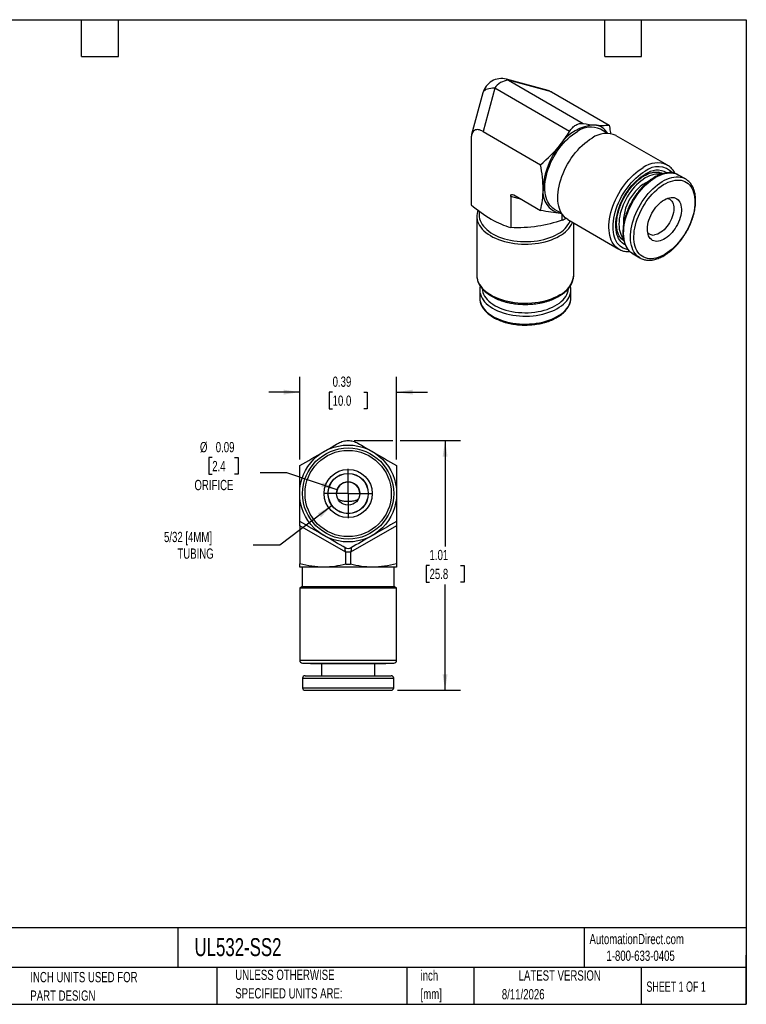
# Model space of a CAD drawing. Header units: inches. Extents: x 0.12 to 5.38, y 0.12 to 4.12.
# Tile 2 of 2: x 2.42 to 5.38, y 0.12 to 4.12. Entities that reach past the tile are written whole.
import ezdxf

# ---------------------------------------------------------------- set-up
doc = ezdxf.new("R2010")
doc.units = ezdxf.units.IN
doc.header["$LTSCALE"] = 0.5
doc.header["$MEASUREMENT"] = 0
doc.linetypes.add('SLD-Center', pattern=[0.75, 0.6, -0.05, 0.05, -0.05])
doc.linetypes.add('SLD-Solid', pattern=[0])
doc.layers.add('CENTER', color=40, linetype='SLD-Center')
doc.layers.add('DIMENSIONS', color=140, linetype='SLD-Solid', lineweight=25)
doc.layers.add('TEXT', color=140, linetype='SLD-Solid', lineweight=25)
doc.styles.add('SLDTEXTSTYLE0', font='TXT', dxfattribs={"width": 0.7})
doc.styles.add('SLDTEXTSTYLE1', font='TXT', dxfattribs={"width": 0.65})
doc.dimstyles.new('SLDDIMSTYLE0', dxfattribs={"dimtxt": 0.04248, "dimasz": 0.065, "dimexe": 0, "dimexo": 0.0625, "dimgap": 0.01062, "dimtad": 0, "dimtih": 1, "dimtoh": 1, "dimrnd": 1e-09, "dimdsep": 46, "dimtxsty": 'SLDTEXTSTYLE0', "dimsah": 1, "dimcen": 0.09, "dimadec": 0, "dimazin": 2, "dimtfac": 1, "dimtmove": 0, "dimatfit": 0, "dimfxl": 0, "dimfrac": 2, "dimtolj": 1, "dimtzin": 12, "dimarcsym": 0})
doc.dimstyles.new('SLDDIMSTYLE1', dxfattribs={"dimtxt": 0.04248, "dimasz": 0.065, "dimexe": 0, "dimexo": 0.0625, "dimgap": 0.01062, "dimtad": 0, "dimtih": 1, "dimtoh": 1, "dimrnd": 1e-09, "dimzin": 12, "dimdsep": 46, "dimtxsty": 'SLDTEXTSTYLE0', "dimsah": 1, "dimcen": 0.09, "dimadec": 0, "dimazin": 3, "dimtfac": 1, "dimtofl": 0, "dimtmove": 0, "dimatfit": 3, "dimfxl": 0, "dimfrac": 2, "dimtolj": 1, "dimtzin": 12, "dimarcsym": 0})
doc.dimstyles.new('SLDDIMSTYLE2', dxfattribs={"dimtxt": 0.04248, "dimasz": 0.065, "dimexe": 0, "dimexo": 0.0625, "dimgap": 0.01062, "dimtad": 0, "dimtih": 1, "dimtoh": 1, "dimrnd": 1e-09, "dimdsep": 46, "dimtxsty": 'SLDTEXTSTYLE0', "dimsah": 1, "dimcen": 0, "dimadec": 0, "dimazin": 2, "dimtfac": 1, "dimtofl": 0, "dimtmove": 0, "dimatfit": 3, "dimfxl": 0, "dimfrac": 2, "dimtolj": 1, "dimtzin": 12, "dimarcsym": 0})
doc.dimstyles.new('SLDDIMSTYLE3', dxfattribs={"dimtxt": 0.04248, "dimasz": 0.065, "dimexe": 0, "dimexo": 0.0625, "dimgap": 0.01062, "dimtad": 0, "dimtih": 1, "dimtoh": 1, "dimrnd": 1e-09, "dimzin": 12, "dimdsep": 46, "dimtxsty": 'SLDTEXTSTYLE0', "dimsah": 1, "dimcen": 0, "dimadec": 0, "dimazin": 3, "dimtfac": 1, "dimtofl": 0, "dimtmove": 0, "dimatfit": 3, "dimfxl": 0, "dimfrac": 2, "dimtolj": 1, "dimtzin": 12, "dimarcsym": 0})

# ---------------------------------------------------------------- blocks, each defined once
blk = doc.blocks.new('SW_NOTE_0')
at = {"layer": 'TEXT', "color": 0, "char_height": 0.04167, "attachment_point": 1, "style": 'SLDTEXTSTYLE0'}
for s, insert in [('inch', (0, 0.0537)), ('[mm]', (0, -0.0215))]:
    blk.add_mtext(s, dxfattribs=dict(at, insert=insert))
blk = doc.blocks.new('SW_NOTE_0_1')
at = {"layer": 'TEXT', "color": 0, "char_height": 0.041667, "attachment_point": 1, "style": 'SLDTEXTSTYLE0'}
for s, insert in [('UNLESS OTHERWISE', (0, 0.0537)), ('SPECIFIED UNITS ARE:', (0, -0.0215))]:
    blk.add_mtext(s, dxfattribs=dict(at, insert=insert))
blk = doc.blocks.new('SW_NOTE_0_5')
at = {"layer": 'TEXT', "color": 0, "char_height": 0.041667, "attachment_point": 1, "style": 'SLDTEXTSTYLE0'}
for s, insert in [('INCH UNITS USED FOR', (0, 0.0537)), ('PART DESIGN', (0, -0.0215))]:
    blk.add_mtext(s, dxfattribs=dict(at, insert=insert))
blk = doc.blocks.new('_D_6')
at = {"layer": 'DIMENSIONS'}
for p, q in [((3.2058, 2.3462), (3.1916, 2.3462)), ((3.1916, 2.3462), (3.1916, 2.2787)), ((3.2967, 2.3462), (3.311, 2.3462)), ((3.311, 2.3462), (3.311, 2.2787)), ((3.5095, 2.2845), (3.4001, 2.2845)), ((3.7132, 2.2153), (3.5095, 2.2845)), ((3.1916, 2.2787), (3.2058, 2.2787)), ((3.311, 2.2787), (3.2967, 2.2787))]:
    blk.add_line(p, q, dxfattribs=at)
blk.add_solid([(3.7132, 2.2153), (3.6549, 2.2457), (3.6484, 2.2267)], dxfattribs=at)
at = {"layer": 'DIMENSIONS', "char_height": 0.04167, "attachment_point": 1, "style": 'SLDTEXTSTYLE0'}
for s, insert in [('%%c', (3.1561, 2.4094)), ('0.09', (3.2202, 2.4094)), ('2.4', (3.2058, 2.3324)), ('ORIFICE', (3.1337, 2.2554))]:
    blk.add_mtext(s, dxfattribs=dict(at, insert=insert))
blk = doc.blocks.new('_D_7')
at = {"layer": 'DIMENSIONS'}
for p, q in [((3.6931, 2.1511), (3.4808, 1.9907)), ((3.4808, 1.9907), (3.3715, 1.9907))]:
    blk.add_line(p, q, dxfattribs=at)
blk.add_solid([(3.6931, 2.1511), (3.6352, 2.1198), (3.6472, 2.1039)], dxfattribs=at)
at = {"layer": 'DIMENSIONS', "char_height": 0.04167, "attachment_point": 1, "style": 'SLDTEXTSTYLE0'}
for s, insert in [('5/32 [4MM]', (3.01, 2.0444)), ('TUBING', (3.0645, 1.9769))]:
    blk.add_mtext(s, dxfattribs=dict(at, insert=insert))
blk = doc.blocks.new('_D_8')
at = {"layer": 'DIMENSIONS'}
for p, q in [((3.5611, 2.3387), (3.5611, 2.6745)), ((3.9548, 2.3387), (3.9548, 2.6745)), ((3.5611, 2.612), (3.4361, 2.612)), ((3.6948, 2.612), (3.6805, 2.612)), ((3.6805, 2.612), (3.6805, 2.5445)), ((3.821, 2.612), (3.8353, 2.612)), ((3.8353, 2.612), (3.8353, 2.5445)), ((3.9548, 2.612), (4.0798, 2.612)), ((3.6805, 2.5445), (3.6948, 2.5445)), ((3.8353, 2.5445), (3.821, 2.5445))]:
    blk.add_line(p, q, dxfattribs=at)
for points in [[(3.5611, 2.612), (3.4961, 2.622), (3.4961, 2.602)], [(3.9548, 2.612), (4.0198, 2.602), (4.0198, 2.622)]]:
    blk.add_solid(points, dxfattribs=at)
at = {"layer": 'DIMENSIONS', "char_height": 0.04167, "attachment_point": 1, "style": 'SLDTEXTSTYLE0'}
for s, insert in [('0.39', (3.6948, 2.6753)), ('10.0', (3.6948, 2.5982))]:
    blk.add_mtext(s, dxfattribs=dict(at, insert=insert))
blk = doc.blocks.new('_D_9')
at = {"layer": 'DIMENSIONS'}
for p, q in [((3.7829, 2.4152), (3.9398, 2.4152)), ((3.9698, 2.4152), (4.2141, 2.4152)), ((4.1516, 2.4152), (4.1516, 1.985)), ((4.0885, 1.908), (4.0742, 1.908)), ((4.0742, 1.908), (4.0742, 1.8405)), ((4.2147, 1.908), (4.229, 1.908)), ((4.229, 1.908), (4.229, 1.8405)), ((4.0742, 1.8405), (4.0885, 1.8405)), ((4.229, 1.8405), (4.2147, 1.8405)), ((4.1516, 1.4009), (4.1516, 1.831)), ((3.9581, 1.4009), (4.2141, 1.4009))]:
    blk.add_line(p, q, dxfattribs=at)
for points in [[(4.1516, 2.4152), (4.1416, 2.3502), (4.1616, 2.3502)], [(4.1516, 1.4009), (4.1616, 1.4659), (4.1416, 1.4659)]]:
    blk.add_solid(points, dxfattribs=at)
at = {"layer": 'DIMENSIONS', "char_height": 0.04167, "attachment_point": 1, "style": 'SLDTEXTSTYLE0'}
for s, insert in [('1.01', (4.0885, 1.9712)), ('25.8', (4.0885, 1.8942))]:
    blk.add_mtext(s, dxfattribs=dict(at, insert=insert))
blk = doc.blocks.new('SW_CENTERMARKSYMBOL_0')
at = {"layer": 'CENTER', "color": 0}
for q in [(0, 0.1), (-0.1, 0), (0, -0.1), (0.1, 0)]:
    blk.add_line((0, 0), q, dxfattribs=at)

msp = doc.modelspace()

# ---------------------------------------------------------------- linework, layer by layer
for p, q in [((4.57, 3.8378), (4.4012, 3.883)), ((4.353, 3.8466), (4.3059, 3.6709)), ((4.6572, 3.671), (4.353, 3.8466)), ((4.4086, 3.8787), (4.7129, 3.7031)), ((4.5843, 3.8317), (4.4086, 3.8787)), ((4.3048, 3.8274), (4.2595, 3.6585)), ((4.5843, 3.8317), (4.818, 3.6968)), ((4.2577, 3.6431), (4.2577, 3.3733)), ((4.3059, 3.6709), (4.5396, 3.536)), ((4.8113, 3.663), (4.7823, 3.6798)), ((5.0545, 3.534), (4.8469, 3.6538)), ((5.0538, 3.5344), (5.0545, 3.534)), ((5.0303, 3.4979), (5.0168, 3.5058)), ((5.0183, 3.5058), (5.0197, 3.5041)), ((5.1279, 3.478), (5.1001, 3.494)), ((4.4184, 3.4065), (4.4184, 3.2805)), ((4.4634, 3.3944), (4.4184, 3.4065)), ((4.4305, 3.4134), (4.5396, 3.3504)), ((4.2804, 3.3267), (4.2804, 3.087)), ((4.2902, 3.3473), (4.2902, 3.3313)), ((4.5953, 3.3558), (4.6243, 3.3391)), ((4.6192, 3.3384), (4.6249, 3.3381)), ((4.6255, 3.338), (4.6192, 3.3384)), ((4.627, 3.3107), (4.627, 3.3348)), ((4.6409, 3.3193), (4.6409, 3.3187)), ((4.6501, 3.3129), (4.8577, 3.193)), ((4.6741, 3.087), (4.6741, 3.299)), ((4.8634, 3.2398), (4.8769, 3.2319)), ((4.8582, 3.1927), (4.8577, 3.193)), ((4.9151, 3.1735), (4.9145, 3.1739)), ((4.9151, 3.1735), (4.9429, 3.1575)), ((4.9429, 3.1575), (4.9424, 3.1578)), ((4.2922, 3.0275), (4.2922, 2.9954)), ((4.2922, 3.0275), (4.2922, 3.0272)), ((4.6623, 2.9954), (4.6623, 3.0275)), ((4.6623, 3.0272), (4.6623, 3.0275)), ((4.2922, 2.9954), (4.2922, 2.995)), ((4.6623, 2.995), (4.6623, 2.9954)), ((3.7107, 2.2001), (3.7109, 2.2001)), ((3.8049, 2.2001), (3.8052, 2.2001)), ((3.7481, 1.9614), (3.5611, 2.0694)), ((3.5611, 2.0694), (3.5611, 1.9151)), ((3.9548, 2.0694), (3.7678, 1.9614)), ((3.9548, 2.0694), (3.9548, 1.9151)), ((3.7678, 1.9614), (3.7481, 1.9614)), ((3.7481, 1.9125), (3.7481, 1.9614)), ((3.7678, 1.9614), (3.7678, 1.9125)), ((3.6595, 1.9009), (3.5611, 1.9009)), ((3.5709, 1.9009), (3.5709, 1.8221)), ((3.8564, 1.9009), (3.6595, 1.9009)), ((3.9548, 1.9009), (3.8564, 1.9009)), ((3.9449, 1.8221), (3.9449, 1.9009)), ((3.5709, 1.8221), (3.5611, 1.8164)), ((3.5611, 1.8164), (3.5611, 1.5229)), ((3.5611, 1.8164), (3.7579, 1.8164)), ((3.5709, 1.8221), (3.7579, 1.8221)), ((3.7579, 1.8221), (3.9449, 1.8221)), ((3.7579, 1.8164), (3.9548, 1.8164)), ((3.9548, 1.8164), (3.9449, 1.8221)), ((3.9548, 1.5229), (3.9548, 1.8164)), ((3.5611, 1.5229), (3.7579, 1.5229)), ((3.7579, 1.5229), (3.9548, 1.5229)), ((3.5729, 1.5111), (3.7579, 1.5111)), ((3.6044, 1.5111), (3.6044, 1.5084)), ((3.9115, 1.5084), (3.6044, 1.5084)), ((3.6491, 1.5084), (3.6491, 1.4599)), ((3.7579, 1.5111), (3.943, 1.5111)), ((3.8668, 1.4599), (3.8668, 1.5084)), ((3.9115, 1.5084), (3.9115, 1.5111)), ((3.5729, 1.4501), (3.5729, 1.4107)), ((3.5729, 1.4501), (3.943, 1.4501)), ((3.5827, 1.4599), (3.9331, 1.4599)), ((3.943, 1.4107), (3.943, 1.4501)), ((3.5729, 1.4107), (3.943, 1.4107)), ((3.5827, 1.4009), (3.9331, 1.4009))]:
    msp.add_line(p, q)
at = {"flags": 128}
for points in [[(4.4012, 3.883), (4.4051, 3.8814), (4.4086, 3.8787)], [(4.353, 3.8466), (4.3446, 3.8465), (4.3368, 3.8459), (4.3296, 3.8447), (4.3232, 3.843), (4.3176, 3.8408), (4.3129, 3.838), (4.3091, 3.8349), (4.3064, 3.8313), (4.3048, 3.8274), (4.3048, 3.8274)], [(4.5953, 3.3558), (4.5895, 3.3597), (4.5833, 3.3649), (4.5777, 3.3709), (4.5727, 3.3777), (4.5684, 3.3853), (4.5647, 3.3936), (4.5616, 3.4026), (4.5593, 3.4122), (4.5577, 3.4224), (4.5568, 3.4331), (4.5566, 3.4443), (4.5572, 3.4559), (4.5584, 3.4678), (4.5604, 3.48), (4.5631, 3.4924), (4.5664, 3.5049), (4.5705, 3.5175), (4.5751, 3.5301), (4.5804, 3.5427), (4.5863, 3.5551), (4.5928, 3.5673), (4.5997, 3.5792), (4.6072, 3.5908), (4.6151, 3.602), (4.6234, 3.6128), (4.6321, 3.623), (4.6411, 3.6326), (4.6503, 3.6416), (4.6597, 3.65), (4.6693, 3.6576), (4.6791, 3.6644), (4.6888, 3.6705)], [(4.6501, 3.3129), (4.6458, 3.3156), (4.6392, 3.3207), (4.6333, 3.3266), (4.628, 3.3334), (4.6233, 3.3409), (4.6192, 3.3492), (4.6158, 3.3582), (4.6131, 3.3678), (4.6112, 3.378), (4.6099, 3.3888), (4.6093, 3.4001), (4.6095, 3.4118), (4.6104, 3.4239), (4.6121, 3.4363), (4.6144, 3.4489), (4.6174, 3.4617), (4.6212, 3.4747), (4.6255, 3.4876), (4.6306, 3.5006), (4.6362, 3.5135), (4.6424, 3.5262), (4.6492, 3.5386), (4.6565, 3.5508), (4.6643, 3.5627), (4.6725, 3.5741), (4.6811, 3.5851), (4.6901, 3.5955), (4.6993, 3.6053), (4.7089, 3.6145), (4.7186, 3.623), (4.7285, 3.6308), (4.7385, 3.6379), (4.7485, 3.6441)], [(4.8577, 3.193), (4.8533, 3.1958), (4.8468, 3.2009), (4.8409, 3.2068), (4.8355, 3.2136), (4.8308, 3.2211), (4.8268, 3.2294), (4.8234, 3.2384), (4.8207, 3.248), (4.8187, 3.2582), (4.8174, 3.269), (4.8169, 3.2803), (4.8171, 3.292), (4.818, 3.3041), (4.8196, 3.3165), (4.822, 3.3291), (4.825, 3.3419), (4.8287, 3.3548), (4.8331, 3.3678), (4.8381, 3.3808), (4.8438, 3.3936), (4.85, 3.4063), (4.8568, 3.4188), (4.8641, 3.431), (4.8718, 3.4429), (4.8801, 3.4543), (4.8887, 3.4652), (4.8976, 3.4757), (4.9069, 3.4855), (4.9164, 3.4947), (4.9262, 3.5032), (4.936, 3.511), (4.946, 3.518), (4.9561, 3.5243)], [(4.8954, 3.1905), (4.8907, 3.1913), (4.8828, 3.1935), (4.8754, 3.1966), (4.8685, 3.2006), (4.8621, 3.2054), (4.8563, 3.2112), (4.8511, 3.2177), (4.8465, 3.2251), (4.8426, 3.2332), (4.8394, 3.242), (4.8369, 3.2514), (4.835, 3.2615), (4.834, 3.2721), (4.8336, 3.2832), (4.834, 3.2947), (4.835, 3.3065), (4.8369, 3.3187), (4.8394, 3.3311), (4.8426, 3.3436), (4.8465, 3.3562), (4.8511, 3.3688), (4.8563, 3.3814), (4.8621, 3.3939), (4.8685, 3.4061), (4.8754, 3.4181), (4.8828, 3.4297), (4.8907, 3.441), (4.899, 3.4518), (4.9077, 3.4621), (4.9166, 3.4718), (4.9259, 3.4808), (4.9353, 3.4892), (4.9449, 3.4968), (4.9546, 3.5037), (4.9644, 3.5098)], [(4.8835, 3.2101), (4.8774, 3.2136), (4.8713, 3.2181), (4.8657, 3.2235), (4.8608, 3.2297), (4.8564, 3.2367), (4.8528, 3.2444), (4.8497, 3.2529), (4.8474, 3.2619), (4.8458, 3.2715), (4.8449, 3.2817), (4.8447, 3.2923), (4.8453, 3.3033), (4.8465, 3.3146), (4.8485, 3.3263), (4.8512, 3.3381), (4.8545, 3.35), (4.8585, 3.362), (4.8632, 3.3739), (4.8684, 3.3858), (4.8742, 3.3975), (4.8806, 3.409), (4.8875, 3.4202), (4.8948, 3.431), (4.9026, 3.4413), (4.9107, 3.4512), (4.9192, 3.4605), (4.9279, 3.4692), (4.9368, 3.4773), (4.9459, 3.4846), (4.9552, 3.4912), (4.9644, 3.4969)], [(5.0267, 3.4967), (5.0238, 3.4972), (5.016, 3.4978), (5.0079, 3.4975), (4.9996, 3.4962), (4.991, 3.494), (4.9822, 3.4908), (4.9734, 3.4868), (4.9645, 3.4819), (4.9556, 3.4762), (4.9467, 3.4696), (4.938, 3.4624), (4.9295, 3.4544), (4.9213, 3.4457), (4.9133, 3.4365), (4.9057, 3.4267), (4.8985, 3.4165), (4.8918, 3.4058), (4.8856, 3.3949), (4.8799, 3.3837), (4.8748, 3.3723), (4.8703, 3.3608), (4.8665, 3.3493), (4.8633, 3.3378), (4.8608, 3.3265), (4.8591, 3.3154), (4.858, 3.3046), (4.8577, 3.2941), (4.8581, 3.2841), (4.8593, 3.2745), (4.8612, 3.2656), (4.8638, 3.2572), (4.867, 3.2495), (4.871, 3.2426), (4.8756, 3.2364), (4.8759, 3.236)], [(4.9145, 3.1739), (4.9131, 3.1747), (4.9066, 3.1794), (4.9007, 3.1849), (4.8954, 3.1913), (4.8906, 3.1985), (4.8866, 3.2064), (4.8832, 3.2151), (4.8805, 3.2244), (4.8785, 3.2343), (4.8773, 3.2448), (4.8768, 3.2558), (4.877, 3.2672), (4.8779, 3.279), (4.8796, 3.2911), (4.8819, 3.3034), (4.885, 3.3159), (4.8888, 3.3285), (4.8932, 3.3412), (4.8983, 3.3538), (4.904, 3.3662), (4.9102, 3.3785), (4.917, 3.3906), (4.9243, 3.4023), (4.9321, 3.4137), (4.9403, 3.4246), (4.9489, 3.4349), (4.9578, 3.4448), (4.967, 3.454), (4.9764, 3.4625), (4.986, 3.4703), (4.9957, 3.4774), (5.0054, 3.4836), (5.0152, 3.489), (5.025, 3.4936), (5.0346, 3.4972), (5.0441, 3.5), (5.0534, 3.5018), (5.0624, 3.5026), (5.0711, 3.5026), (5.0795, 3.5015), (5.0875, 3.4996), (5.095, 3.4967), (5.1001, 3.494)], [(4.9424, 3.1578), (4.941, 3.1586), (4.9345, 3.1633), (4.9285, 3.1689), (4.9232, 3.1753), (4.9185, 3.1824), (4.9144, 3.1904), (4.911, 3.199), (4.9083, 3.2083), (4.9064, 3.2183), (4.9051, 3.2287), (4.9046, 3.2397), (4.9048, 3.2511), (4.9057, 3.2629), (4.9074, 3.275), (4.9098, 3.2874), (4.9129, 3.2999), (4.9166, 3.3125), (4.921, 3.3251), (4.9261, 3.3377), (4.9318, 3.3502), (4.9381, 3.3625), (4.9449, 3.3745), (4.9522, 3.3862), (4.9599, 3.3976), (4.9681, 3.4085), (4.9767, 3.4189), (4.9856, 3.4287), (4.9948, 3.4379), (5.0042, 3.4464), (5.0138, 3.4543), (5.0235, 3.4613), (5.0333, 3.4676), (5.0431, 3.473), (5.0528, 3.4775), (5.0624, 3.4812), (5.0719, 3.4839), (5.0812, 3.4857), (5.0902, 3.4866), (5.099, 3.4865), (5.1073, 3.4855), (5.1153, 3.4835), (5.1228, 3.4806), (5.1278, 3.4781)], [(4.999, 3.1547), (4.9903, 3.1538), (4.9818, 3.1539), (4.9737, 3.155), (4.966, 3.157), (4.9588, 3.1599), (4.952, 3.1637), (4.9458, 3.1684), (4.9401, 3.1739), (4.9351, 3.1802), (4.9307, 3.1874), (4.9269, 3.1953), (4.9238, 3.2038), (4.9214, 3.2131), (4.9197, 3.2229), (4.9187, 3.2332), (4.9185, 3.244), (4.919, 3.2553), (4.9202, 3.2668), (4.9221, 3.2787), (4.9248, 3.2907), (4.9281, 3.3029), (4.9321, 3.3151), (4.9367, 3.3274), (4.942, 3.3395), (4.9478, 3.3515), (4.9542, 3.3633), (4.9611, 3.3748), (4.9685, 3.386), (4.9764, 3.3967), (4.9846, 3.4069), (4.9932, 3.4166), (5.002, 3.4256), (5.0111, 3.4341), (5.0204, 3.4418), (5.0297, 3.4487), (5.0392, 3.4549), (5.0487, 3.4602), (5.0582, 3.4647), (5.0675, 3.4683), (5.0767, 3.471), (5.0857, 3.4727), (5.0945, 3.4736), (5.1029, 3.4735), (5.111, 3.4724), (5.1187, 3.4704), (5.126, 3.4675), (5.1327, 3.4637), (5.139, 3.4591), (5.1446, 3.4535), (5.1497, 3.4472), (5.1541, 3.44), (5.1579, 3.4321), (5.161, 3.4236), (5.1634, 3.4143), (5.165, 3.4045), (5.166, 3.3942), (5.1662, 3.3834), (5.1658, 3.3722), (5.1646, 3.3606), (5.1626, 3.3487), (5.16, 3.3367), (5.1567, 3.3245), (5.1527, 3.3123), (5.148, 3.3), (5.1428, 3.2879), (5.1369, 3.2759), (5.1305, 3.2641), (5.1236, 3.2526), (5.1162, 3.2415), (5.1084, 3.2307), (5.1002, 3.2205), (5.0916, 3.2108), (5.0828, 3.2018), (5.0737, 3.1934), (5.0644, 3.1856), (5.055, 3.1787), (5.0455, 3.1725), (5.036, 3.1672), (5.0266, 3.1627), (5.0172, 3.1591), (5.008, 3.1564), (4.999, 3.1547)], [(5.0182, 3.2249), (5.0116, 3.2244), (5.0054, 3.2249), (4.9996, 3.2263), (4.9943, 3.2286), (4.9894, 3.2318), (4.9851, 3.2359), (4.9814, 3.2408), (4.9784, 3.2465), (4.976, 3.2529), (4.9744, 3.2599), (4.9734, 3.2675), (4.9732, 3.2756), (4.9738, 3.2841), (4.975, 3.2929), (4.977, 3.302), (4.9797, 3.3111), (4.983, 3.3203), (4.9869, 3.3294), (4.9915, 3.3384), (4.9966, 3.3471), (5.0021, 3.3554), (5.0081, 3.3633), (5.0145, 3.3707), (5.0212, 3.3775), (5.028, 3.3835), (5.0351, 3.3889), (5.0422, 3.3934), (5.0493, 3.3972), (5.0563, 3.4), (5.0632, 3.4019), (5.0699, 3.4029), (5.0763, 3.4029), (5.0823, 3.402), (5.0879, 3.4001), (5.093, 3.3973), (5.0976, 3.3937), (5.1016, 3.3892), (5.1049, 3.3839), (5.1076, 3.3778), (5.1096, 3.3711), (5.1109, 3.3638), (5.1115, 3.3559), (5.1113, 3.3476), (5.1104, 3.3389), (5.1088, 3.33), (5.1065, 3.3209), (5.1035, 3.3117), (5.0999, 3.3025), (5.0956, 3.2935), (5.0908, 3.2846), (5.0855, 3.2761), (5.0797, 3.268), (5.0735, 3.2603), (5.067, 3.2532), (5.0602, 3.2468), (5.0532, 3.2411), (5.0461, 3.2361), (5.039, 3.232), (5.0319, 3.2287), (5.025, 3.2264), (5.0182, 3.2249)], [(5.0543, 3.3993), (5.0547, 3.3992), (5.0599, 3.3977), (5.0647, 3.3954), (5.0689, 3.3921), (5.0726, 3.388), (5.0756, 3.3831), (5.0779, 3.3775), (5.0796, 3.3712), (5.0806, 3.3643), (5.0808, 3.357), (5.0803, 3.3492), (5.0791, 3.3411), (5.0771, 3.3329), (5.0745, 3.3245), (5.0713, 3.3161), (5.0674, 3.3079), (5.063, 3.2998), (5.058, 3.2921), (5.0527, 3.2848), (5.0469, 3.278), (5.0409, 3.2718), (5.0346, 3.2662), (5.0282, 3.2614), (5.0217, 3.2574), (5.0152, 3.2542), (5.0088, 3.252), (5.0026, 3.2506)], [(4.285, 3.3511), (4.2833, 3.3461), (4.2814, 3.338), (4.2805, 3.3298), (4.2806, 3.3216), (4.2818, 3.3134), (4.2839, 3.3053), (4.2871, 3.2973), (4.2913, 3.2894), (4.2964, 3.2818), (4.3025, 3.2744), (4.3095, 3.2672), (4.3174, 3.2604), (4.3261, 3.2539), (4.3356, 3.2478), (4.3458, 3.2421), (4.3567, 3.2368), (4.3683, 3.2321), (4.3804, 3.2278), (4.393, 3.224), (4.406, 3.2207), (4.4195, 3.2181), (4.4332, 3.2159), (4.4472, 3.2144), (4.4613, 3.2134), (4.4755, 3.2131), (4.4897, 3.2133), (4.5038, 3.2141), (4.5178, 3.2155), (4.5316, 3.2175), (4.5451, 3.22), (4.5583, 3.2231), (4.571, 3.2268), (4.5833, 3.2309), (4.595, 3.2356), (4.606, 3.2407), (4.6164, 3.2463)], [(4.2902, 3.3313), (4.2906, 3.3244), (4.292, 3.3164), (4.2944, 3.3086), (4.2979, 3.3008), (4.3023, 3.2933), (4.3076, 3.2859), (4.3139, 3.2788), (4.321, 3.272), (4.3291, 3.2655), (4.3379, 3.2593), (4.3475, 3.2536), (4.3578, 3.2483), (4.3687, 3.2434), (4.3803, 3.239), (4.3923, 3.2351), (4.4049, 3.2318), (4.4178, 3.229), (4.4311, 3.2267), (4.4446, 3.225), (4.4583, 3.2239), (4.4721, 3.2234), (4.4859, 3.2235), (4.4997, 3.2242), (4.5133, 3.2254), (4.5268, 3.2272), (4.5399, 3.2296), (4.5528, 3.2326), (4.5652, 3.2361), (4.5772, 3.2401), (4.5886, 3.2446), (4.5994, 3.2496), (4.6095, 3.255)], [(4.8662, 3.2381), (4.8659, 3.2382), (4.8639, 3.2385)], [(4.2804, 3.087), (4.2806, 3.0819), (4.2818, 3.0737), (4.2839, 3.0656), (4.2871, 3.0576), (4.2913, 3.0498), (4.2964, 3.0421), (4.3025, 3.0347), (4.3095, 3.0275), (4.3174, 3.0207), (4.3261, 3.0142), (4.3356, 3.0081), (4.3458, 3.0024), (4.3567, 2.9972), (4.3683, 2.9924), (4.3804, 2.9881), (4.393, 2.9843), (4.406, 2.9811), (4.4195, 2.9784), (4.4332, 2.9763), (4.4472, 2.9747), (4.4613, 2.9737), (4.4755, 2.9734), (4.4897, 2.9736), (4.5038, 2.9744), (4.5178, 2.9758), (4.5316, 2.9778), (4.5451, 2.9803), (4.5583, 2.9834), (4.571, 2.9871), (4.5833, 2.9913), (4.595, 2.9959), (4.606, 3.0011), (4.6164, 3.0067)], [(4.2922, 3.0272), (4.2922, 3.0253), (4.2931, 3.0173), (4.2949, 3.0094), (4.2978, 3.0016), (4.3016, 2.9939), (4.3065, 2.9864), (4.3123, 2.9792), (4.319, 2.9722), (4.3266, 2.9655), (4.335, 2.9592), (4.3443, 2.9533), (4.3543, 2.9477), (4.3649, 2.9426), (4.3762, 2.938), (4.3881, 2.9339), (4.4005, 2.9303), (4.4133, 2.9273), (4.4264, 2.9248), (4.4399, 2.9229), (4.4535, 2.9216), (4.4673, 2.9209), (4.4811, 2.9207), (4.495, 2.9212), (4.5087, 2.9223), (4.5222, 2.9239), (4.5355, 2.9261), (4.5485, 2.9289), (4.561, 2.9323), (4.5731, 2.9362), (4.5847, 2.9406), (4.5956, 2.9454), (4.6059, 2.9508), (4.6155, 2.9565), (4.6243, 2.9627), (4.6323, 2.9692), (4.6394, 2.9761), (4.6456, 2.9832), (4.6509, 2.9906), (4.6552, 2.9982), (4.6585, 3.006), (4.6608, 3.0138), (4.662, 3.0218), (4.6623, 3.0272)], [(4.3021, 3.0324), (4.3021, 3.0323), (4.3031, 3.0246), (4.305, 3.0169), (4.308, 3.0094), (4.312, 3.002), (4.3169, 2.9948), (4.3228, 2.9878), (4.3296, 2.9811), (4.3372, 2.9748), (4.3457, 2.9688), (4.355, 2.9631), (4.3649, 2.958), (4.3755, 2.9532), (4.3868, 2.949), (4.3985, 2.9452), (4.4107, 2.942), (4.4233, 2.9393), (4.4362, 2.9372), (4.4494, 2.9357), (4.4627, 2.9348), (4.4761, 2.9344), (4.4896, 2.9347), (4.5029, 2.9355), (4.5161, 2.937), (4.529, 2.939), (4.5417, 2.9415), (4.554, 2.9447), (4.5658, 2.9483), (4.5771, 2.9525), (4.5879, 2.9571), (4.5979, 2.9623), (4.6073, 2.9678), (4.6159, 2.9738), (4.6237, 2.9801), (4.6306, 2.9867), (4.6367, 2.9936), (4.6418, 3.0008), (4.6459, 3.0082), (4.649, 3.0157), (4.6512, 3.0233), (4.6523, 3.0311), (4.6523, 3.032)], [(4.2922, 2.995), (4.2922, 2.9931), (4.2931, 2.9852), (4.2949, 2.9773), (4.2978, 2.9694), (4.3016, 2.9618), (4.3065, 2.9543), (4.3123, 2.947), (4.319, 2.94), (4.3266, 2.9334), (4.335, 2.927), (4.3443, 2.9211), (4.3543, 2.9156), (4.3649, 2.9105), (4.3762, 2.9059), (4.3881, 2.9018), (4.4005, 2.8982), (4.4133, 2.8952), (4.4264, 2.8927), (4.4399, 2.8908), (4.4535, 2.8895), (4.4673, 2.8887), (4.4811, 2.8886), (4.495, 2.8891), (4.5087, 2.8901), (4.5222, 2.8918), (4.5355, 2.894), (4.5485, 2.8968), (4.561, 2.9001), (4.5731, 2.904), (4.5847, 2.9084), (4.5956, 2.9133), (4.6059, 2.9186), (4.6155, 2.9244), (4.6243, 2.9306), (4.6323, 2.9371), (4.6394, 2.9439), (4.6456, 2.9511), (4.6509, 2.9585), (4.6552, 2.9661), (4.6585, 2.9738), (4.6608, 2.9817), (4.662, 2.9897), (4.6623, 2.995)]]:
    msp.add_lwpolyline(points, dxfattribs=at)
for radius in [0.1969, 0.185, 0.1752, 0.0978, 0.0819, 0.0813, 0.0472]:
    msp.add_circle((3.7579, 2.2001), radius)
for centre, radius, start, end in [((4.3808, 3.807), 0.0787, 74.9979, 164.9994), ((4.4126, 3.8076), 0.0712, 93.1708, 146.8239), ((4.7692, 3.5178), 0.1797, 93.4296, 146.5651), ((4.7434, 3.5963), 0.0921, 64.9895, 126.321), ((4.7529, 3.6286), 0.0688, 30.0404, 85.3659), ((4.806, 3.5655), 0.0974, 65.1287, 126.1818), ((4.8508, 3.4238), 0.3015, 140.1878, 177.4009), ((5.0136, 3.4454), 0.0976, 65.6854, 126.1299), ((5.0161, 3.4457), 0.0823, 43.9395, 128.8739), ((5.0133, 3.432), 0.0813, 61.2013, 126.9455), ((5.0648, 3.3007), 0.1892, 117.0052, 182.725), ((4.6354, 3.4238), 0.0869, 170.9407, 259.2607), ((4.5592, 3.3532), 0.1104, 297.0956, 335.446), ((4.5633, 3.3499), 0.1164, 297.1507, 335.5703), ((4.997, 3.28), 0.0299, 220.4386, 280.8486), ((4.5771, 3.0957), 0.0973, 293.8101, 354.8697), ((3.7579, 2.2001), 0.047, 0, 180), ((3.5729, 1.5229), 0.0118, 180, 270), ((3.943, 1.5229), 0.0118, 270, 0), ((3.5827, 1.4501), 0.00984, 90, 180), ((3.9331, 1.4501), 0.00984, 0, 90), ((3.5827, 1.4107), 0.00984, 180, 270), ((3.9331, 1.4107), 0.00984, 270, 0)]:
    msp.add_arc(centre, radius, start, end)
for points, knots in [([(4.57, 3.8376), (4.572, 3.8371), (4.5766, 3.8358), (4.5815, 3.8332), (4.5843, 3.8317)], [0, 0, 0, 0, 0.417256, 1, 1, 1, 1]), ([(4.6572, 3.671), (4.6607, 3.6766), (4.6646, 3.6817), (4.6732, 3.6904), (4.6779, 3.6941), (4.6876, 3.6997), (4.6927, 3.7017), (4.7028, 3.7038), (4.7079, 3.7039), (4.7129, 3.7031)], [0, 0, 0, 0, 0.25, 0.25, 0.5, 0.5, 0.75, 0.75, 1, 1, 1, 1]), ([(4.818, 3.6968), (4.8195, 3.6883), (4.8216, 3.6766), (4.823, 3.6652), (4.8234, 3.662)], [0, 0, 0, 0, 0.721417, 1, 1, 1, 1]), ([(4.3059, 3.6709), (4.2996, 3.6746), (4.2931, 3.6771), (4.2811, 3.6789), (4.2756, 3.6781), (4.2667, 3.6729), (4.2632, 3.6685), (4.2587, 3.6573), (4.2577, 3.6504), (4.2577, 3.6431)], [0, 0, 0, 0, 0.25, 0.25, 0.5, 0.5, 0.75, 0.75, 1, 1, 1, 1]), ([(5.0856, 3.5002), (5.0854, 3.5007), (5.0839, 3.504), (5.0804, 3.5095), (5.0752, 3.5166), (5.0694, 3.5229), (5.0631, 3.5284), (5.0578, 3.5322), (5.0545, 3.5339), (5.0537, 3.5343)], [0, 0, 0, 0, 0.0326564, 0.2174522, 0.4005331, 0.5817838, 0.7613178, 0.939487, 1, 1, 1, 1]), ([(4.8775, 3.2272), (4.8765, 3.2278), (4.8736, 3.2294), (4.8693, 3.2329), (4.8647, 3.2376), (4.8607, 3.2431), (4.8572, 3.2493), (4.8543, 3.2561), (4.8519, 3.2635), (4.8501, 3.2715), (4.8488, 3.28), (4.8482, 3.289), (4.8481, 3.2985), (4.8487, 3.3083), (4.8499, 3.3185), (4.8517, 3.329), (4.8541, 3.3397), (4.8571, 3.3505), (4.8607, 3.3614), (4.8648, 3.3724), (4.8695, 3.3832), (4.8748, 3.394), (4.8805, 3.4046), (4.8866, 3.4149), (4.8932, 3.425), (4.9002, 3.4347), (4.9074, 3.4439), (4.915, 3.4527), (4.9228, 3.4609), (4.9308, 3.4686), (4.939, 3.4756), (4.9472, 3.4819), (4.9549, 3.4873), (4.9598, 3.4902), (4.962, 3.4915)], [0, 0, 0, 0, 0.0189997, 0.0534795, 0.0876212, 0.1211053, 0.1538971, 0.1861265, 0.2179621, 0.2495507, 0.2810021, 0.3123922, 0.3437685, 0.3751543, 0.40657, 0.4380256, 0.4695245, 0.5010656, 0.532645, 0.5642574, 0.5958964, 0.6275552, 0.6592265, 0.6909031, 0.7225768, 0.7542386, 0.7858811, 0.8174967, 0.8490784, 0.8806193, 0.9121132, 0.9435554, 0.9749436, 1, 1, 1, 1]), ([(5.0999, 3.494), (5.0988, 3.4947), (5.0956, 3.4966), (5.0896, 3.4991), (5.0819, 3.5015), (5.0739, 3.503), (5.0656, 3.5037), (5.0569, 3.5035), (5.0481, 3.5025), (5.039, 3.5006), (5.0297, 3.4979), (5.0203, 3.4943), (5.0109, 3.49), (5.0015, 3.4848), (4.9921, 3.4789), (4.9828, 3.4723), (4.9736, 3.465), (4.9646, 3.457), (4.9558, 3.4484), (4.9473, 3.4393), (4.9391, 3.4297), (4.9313, 3.4196), (4.9238, 3.409), (4.9167, 3.3982), (4.91, 3.387), (4.9038, 3.3755), (4.8982, 3.3639), (4.8931, 3.352), (4.8885, 3.3402), (4.8845, 3.3282), (4.8811, 3.3163), (4.8783, 3.3045), (4.8762, 3.2928), (4.8747, 3.2812), (4.8739, 3.27), (4.8738, 3.259), (4.8743, 3.2484), (4.8755, 3.2381), (4.8775, 3.2284), (4.8801, 3.2191), (4.8833, 3.2104), (4.8873, 3.2024), (4.8918, 3.195), (4.897, 3.1884), (4.9027, 3.1825), (4.9085, 3.1776), (4.9126, 3.1751), (4.9145, 3.174)], [0, 0, 0, 0, 0.009713, 0.031398, 0.053097, 0.074886, 0.096825, 0.118949, 0.141267, 0.163761, 0.186398, 0.20914, 0.231949, 0.254794, 0.27765, 0.3005, 0.323336, 0.346153, 0.368951, 0.39173, 0.414493, 0.437243, 0.459983, 0.482716, 0.505445, 0.528175, 0.550907, 0.573646, 0.596396, 0.619158, 0.641939, 0.664739, 0.687564, 0.710413, 0.733289, 0.75619, 0.77911, 0.802038, 0.824952, 0.847824, 0.870616, 0.893286, 0.915791, 0.938098, 0.960197, 0.982104, 1, 1, 1, 1]), ([(4.962, 3.4915), (4.9634, 3.4923), (4.9676, 3.4947), (4.9744, 3.498), (4.9823, 3.5012), (4.9901, 3.5036), (4.9976, 3.5053), (5.0048, 3.5062), (5.0117, 3.5063), (5.0183, 3.5058), (5.0245, 3.5044), (5.0301, 3.5025), (5.0334, 3.5006), (5.035, 3.4998)], [0, 0, 0, 0, 0.049579, 0.144169, 0.238691, 0.333226, 0.427918, 0.522997, 0.618787, 0.715714, 0.814267, 0.91486, 1, 1, 1, 1]), ([(4.9935, 3.1489), (4.9951, 3.1492), (4.9998, 3.15), (5.0076, 3.1519), (5.0169, 3.1549), (5.0263, 3.1588), (5.0357, 3.1634), (5.0451, 3.1689), (5.0545, 3.1751), (5.0638, 3.182), (5.0729, 3.1895), (5.0818, 3.1977), (5.0904, 3.2065), (5.0988, 3.2158), (5.1069, 3.2257), (5.1147, 3.2359), (5.122, 3.2466), (5.1289, 3.2576), (5.1354, 3.2689), (5.1414, 3.2804), (5.1468, 3.2922), (5.1518, 3.304), (5.1561, 3.3159), (5.1599, 3.3279), (5.163, 3.3398), (5.1656, 3.3516), (5.1674, 3.3632), (5.1687, 3.3746), (5.1692, 3.3858), (5.1691, 3.3966), (5.1683, 3.4071), (5.1668, 3.4172), (5.1646, 3.4268), (5.1618, 3.4358), (5.1582, 3.4442), (5.1541, 3.452), (5.1493, 3.4591), (5.1439, 3.4655), (5.138, 3.4711), (5.1326, 3.4753), (5.129, 3.4773), (5.1277, 3.478)], [0, 0, 0, 0, 0.014122, 0.040258, 0.066484, 0.092814, 0.119206, 0.145629, 0.172055, 0.198469, 0.224865, 0.251238, 0.27759, 0.303921, 0.330235, 0.356534, 0.382823, 0.409106, 0.435386, 0.461668, 0.487955, 0.514251, 0.54056, 0.566887, 0.593235, 0.619608, 0.64601, 0.672441, 0.698902, 0.725391, 0.751898, 0.778405, 0.804885, 0.831301, 0.857606, 0.883751, 0.909687, 0.935387, 0.960849, 0.986108, 1, 1, 1, 1]), ([(4.4184, 3.4065), (4.4184, 3.4101), (4.4195, 3.4133), (4.424, 3.4159), (4.4273, 3.4153), (4.4305, 3.4134)], [0, 0, 0, 0, 0.5, 0.5, 1, 1, 1, 1]), ([(4.627, 3.3107), (4.6303, 3.3118), (4.6334, 3.3131), (4.6383, 3.3159), (4.64, 3.3174), (4.6409, 3.3187)], [0, 0, 0, 0, 0.5, 0.5, 1, 1, 1, 1]), ([(4.8583, 3.1928), (4.8593, 3.1922), (4.8627, 3.1902), (4.8688, 3.1877), (4.8768, 3.1851), (4.8851, 3.1835), (4.8936, 3.1827), (4.8995, 3.1828), (4.9025, 3.1829)], [0, 0, 0, 0, 0.078276, 0.2616525, 0.4451562, 0.6294516, 0.8150702, 1, 1, 1, 1]), ([(4.9423, 3.1579), (4.9427, 3.1576), (4.9453, 3.1559), (4.9506, 3.1535), (4.9581, 3.1508), (4.966, 3.149), (4.9742, 3.148), (4.9826, 3.1478), (4.9891, 3.1483), (4.9927, 3.1488), (4.9935, 3.1489)], [0, 0, 0, 0, 0.027618, 0.182455, 0.337236, 0.492457, 0.648605, 0.806005, 0.958138, 1, 1, 1, 1]), ([(4.2805, 3.0882), (4.2805, 3.0872), (4.2803, 3.0835), (4.281, 3.0771), (4.2825, 3.0689), (4.2849, 3.0609), (4.2883, 3.053), (4.2925, 3.0453), (4.2976, 3.0377), (4.3036, 3.0304), (4.3104, 3.0234), (4.318, 3.0166), (4.3263, 3.0102), (4.3354, 3.0042), (4.3452, 2.9985), (4.3555, 2.9933), (4.3664, 2.9886), (4.3778, 2.9843), (4.3897, 2.9805), (4.402, 2.9771), (4.4146, 2.9744), (4.4275, 2.9721), (4.4406, 2.9703), (4.4539, 2.9691), (4.4672, 2.9684), (4.4807, 2.9683), (4.4941, 2.9687), (4.5074, 2.9697), (4.5206, 2.9712), (4.5336, 2.9732), (4.5464, 2.9757), (4.5588, 2.9788), (4.5709, 2.9823), (4.5825, 2.9864), (4.5937, 2.9909), (4.6043, 2.9958), (4.6108, 2.9995), (4.614, 3.0012)], [0, 0, 0, 0, 0.009892, 0.03772, 0.065545, 0.093462, 0.121558, 0.149895, 0.178496, 0.207356, 0.23644, 0.265699, 0.295082, 0.32454, 0.354036, 0.383537, 0.413024, 0.44249, 0.471928, 0.50134, 0.530726, 0.56009, 0.589435, 0.618767, 0.648089, 0.677407, 0.706726, 0.736049, 0.765381, 0.794727, 0.824092, 0.853482, 0.8829, 0.91235, 0.941837, 0.97136, 1, 1, 1, 1]), ([(4.614, 3.0012), (4.6157, 3.0023), (4.6206, 3.0052), (4.6283, 3.0103), (4.6367, 3.0168), (4.6444, 3.0236), (4.6512, 3.0308), (4.6572, 3.0382), (4.6624, 3.046), (4.6666, 3.0539), (4.6699, 3.062), (4.6723, 3.0702), (4.6737, 3.0784), (4.6742, 3.0844), (4.6741, 3.0877), (4.674, 3.0881)], [0, 0, 0, 0, 0.046085, 0.133193, 0.220351, 0.307427, 0.394302, 0.480821, 0.566813, 0.652113, 0.736601, 0.820245, 0.903117, 0.985402, 1, 1, 1, 1]), ([(4.2941, 3.0432), (4.2939, 3.0424), (4.293, 3.039), (4.2923, 3.0336), (4.2923, 3.0291), (4.2923, 3.0272)], [0, 0, 0, 0, 0.148652, 0.643323, 1, 1, 1, 1]), ([(4.6623, 3.0272), (4.6622, 3.0298), (4.662, 3.035), (4.6613, 3.0404), (4.6605, 3.0431), (4.6604, 3.0433)], [0, 0, 0, 0, 0.4821504, 0.9695338, 1, 1, 1, 1]), ([(4.2923, 2.995), (4.2923, 2.9943), (4.2922, 2.9909), (4.2929, 2.9849), (4.2945, 2.9771), (4.2971, 2.9694), (4.3005, 2.9618), (4.3049, 2.9544), (4.3101, 2.9472), (4.3161, 2.9402), (4.323, 2.9335), (4.3306, 2.9271), (4.339, 2.9211), (4.3481, 2.9154), (4.3578, 2.9102), (4.3681, 2.9054), (4.379, 2.901), (4.3903, 2.8971), (4.402, 2.8938), (4.4141, 2.8909), (4.4266, 2.8885), (4.4392, 2.8867), (4.452, 2.8853), (4.465, 2.8846), (4.478, 2.8843), (4.491, 2.8846), (4.504, 2.8855), (4.5168, 2.8868), (4.5294, 2.8888), (4.5418, 2.8912), (4.5539, 2.8941), (4.5655, 2.8976), (4.5768, 2.9015), (4.5876, 2.9059), (4.5979, 2.9108), (4.6075, 2.9161), (4.6166, 2.9218), (4.6249, 2.9279), (4.6325, 2.9344), (4.6394, 2.9412), (4.6454, 2.9484), (4.6505, 2.9558), (4.6548, 2.9634), (4.6581, 2.9711), (4.6605, 2.979), (4.6618, 2.987), (4.6624, 2.9923), (4.6623, 2.995), (4.6623, 2.995)], [0, 0, 0, 0, 0.00597, 0.027648, 0.049331, 0.071093, 0.092999, 0.115086, 0.137367, 0.159828, 0.182438, 0.205158, 0.227951, 0.250784, 0.273632, 0.296475, 0.319305, 0.342116, 0.364909, 0.387682, 0.410439, 0.433183, 0.455915, 0.47864, 0.501361, 0.524082, 0.546806, 0.569535, 0.592274, 0.615026, 0.637795, 0.660584, 0.683396, 0.706234, 0.729097, 0.751986, 0.774895, 0.797815, 0.820725, 0.843597, 0.866395, 0.889078, 0.911602, 0.933931, 0.956052, 0.977978, 0.999751, 1, 1, 1, 1]), ([(3.7186, 2.4046), (3.7245, 2.4081), (3.7308, 2.4107), (3.7441, 2.4143), (3.751, 2.4152), (3.7648, 2.4152), (3.7717, 2.4143), (3.7849, 2.4107), (3.7913, 2.4081), (3.7973, 2.4046)], [0, 0, 0, 0, 0.25, 0.25, 0.5, 0.5, 0.75, 0.75, 1, 1, 1, 1]), ([(3.7163, 2.1788), (3.7168, 2.1783), (3.7184, 2.1766), (3.7223, 2.1745), (3.7277, 2.1723), (3.7342, 2.1706), (3.7415, 2.1694), (3.7495, 2.1686), (3.7576, 2.1684), (3.7655, 2.1686), (3.7728, 2.1692), (3.7798, 2.1703), (3.7862, 2.1717), (3.7918, 2.1736), (3.7965, 2.1761), (3.7992, 2.178), (3.8001, 2.1792), (3.8001, 2.1792)], [0, 0, 0, 0, 0.0366866, 0.1103592, 0.1861112, 0.260506, 0.3372168, 0.414771, 0.4951, 0.5655825, 0.6381358, 0.7086119, 0.7810829, 0.8525332, 0.9259252, 0.9998146, 1, 1, 1, 1]), ([(3.5611, 2.0694), (3.5611, 2.0739), (3.5611, 2.0785), (3.5611, 2.0848), (3.5611, 2.0864), (3.5611, 2.0864)], [0, 0, 0, 0, 0.5, 0.5, 1, 1, 1, 1]), ([(3.9548, 2.0864), (3.9548, 2.0864), (3.9548, 2.0848), (3.9548, 2.0785), (3.9548, 2.0739), (3.9548, 2.0694)], [0, 0, 0, 0, 0.5, 0.5, 1, 1, 1, 1]), ([(3.7481, 1.9614), (3.7478, 1.9623), (3.7473, 1.9642), (3.7467, 1.9668), (3.7462, 1.9692), (3.7457, 1.9721), (3.7453, 1.976), (3.7461, 1.9791), (3.7474, 1.9787), (3.7481, 1.9784)], [0, 0, 0, 0, 0.099645, 0.190531, 0.273521, 0.349748, 0.501876, 0.721793, 1, 1, 1, 1]), ([(3.7678, 1.9784), (3.7648, 1.9767), (3.7614, 1.9758), (3.7544, 1.9758), (3.751, 1.9767), (3.7481, 1.9784)], [0, 0, 0, 0, 0.5, 0.5, 1, 1, 1, 1]), ([(3.7678, 1.9784), (3.768, 1.9786), (3.7685, 1.9788), (3.7692, 1.9788), (3.7697, 1.9784), (3.7702, 1.9775), (3.7706, 1.9751), (3.7698, 1.9689), (3.7685, 1.9641), (3.7678, 1.9614)], [0, 0, 0, 0, 0.099645, 0.190531, 0.273521, 0.349748, 0.501876, 0.721793, 1, 1, 1, 1]), ([(3.7481, 1.9125), (3.751, 1.9132), (3.7545, 1.9136), (3.7614, 1.9136), (3.7648, 1.9132), (3.7678, 1.9125)], [0, 0, 0, 0, 0.5, 0.5, 1, 1, 1, 1])]:
    msp.add_open_spline(points, degree=3, knots=knots)
for points in [[(4.7129, 3.7031), (4.7292, 3.7005), (4.7444, 3.6984), (4.7584, 3.6972)], [(4.7584, 3.6972), (4.782, 3.6951), (4.8012, 3.6952), (4.818, 3.6968)], [(4.6192, 3.6168), (4.6332, 3.6343), (4.6458, 3.6523), (4.6572, 3.671)], [(4.5396, 3.536), (4.5686, 3.561), (4.5957, 3.5875), (4.6192, 3.6168)], [(4.5496, 3.4374), (4.5496, 3.4689), (4.5458, 3.502), (4.5396, 3.536)], [(4.5396, 3.3504), (4.5458, 3.3774), (4.5496, 3.406), (4.5496, 3.4374)], [(4.2577, 3.3733), (4.2841, 3.3509), (4.3108, 3.331), (4.3381, 3.3153)], [(4.6192, 3.3384), (4.5957, 3.3405), (4.5686, 3.3448), (4.5396, 3.3504)], [(4.3381, 3.3153), (4.3653, 3.2996), (4.392, 3.2886), (4.4184, 3.2805)], [(4.5282, 3.2859), (4.491, 3.2801), (4.4545, 3.2789), (4.4184, 3.2805)], [(4.627, 3.3107), (4.5944, 3.2997), (4.5616, 3.291), (4.5282, 3.2859)], [(3.6595, 2.3705), (3.6793, 2.382), (3.699, 2.3933), (3.7186, 2.4046)], [(3.7973, 2.4046), (3.8169, 2.3933), (3.8365, 2.382), (3.8564, 2.3705)], [(3.5611, 2.3137), (3.5935, 2.3324), (3.6262, 2.3513), (3.6595, 2.3705)], [(3.8564, 2.3705), (3.8897, 2.3513), (3.9224, 2.3324), (3.9548, 2.3137)], [(3.5611, 2.2001), (3.5611, 2.2385), (3.5611, 2.2763), (3.5611, 2.3137)], [(3.9548, 2.3137), (3.9548, 2.2763), (3.9548, 2.2385), (3.9548, 2.2001)], [(3.5611, 2.0864), (3.5611, 2.1238), (3.5611, 2.1616), (3.5611, 2.2001)], [(3.9548, 2.2001), (3.9548, 2.1616), (3.9548, 2.1238), (3.9548, 2.0864)], [(3.6595, 2.0296), (3.6262, 2.0488), (3.5935, 2.0677), (3.5611, 2.0864)], [(3.9548, 2.0864), (3.9224, 2.0677), (3.8897, 2.0488), (3.8564, 2.0296)], [(3.7481, 1.9784), (3.7189, 1.9953), (3.6894, 2.0123), (3.6595, 2.0296)], [(3.8564, 2.0296), (3.8264, 2.0123), (3.797, 1.9953), (3.7678, 1.9784)], [(3.6595, 1.9009), (3.6262, 1.9009), (3.5935, 1.9063), (3.5611, 1.9151)], [(3.5611, 1.9009), (3.5611, 1.9009), (3.5611, 1.9063), (3.5611, 1.9151)], [(3.7481, 1.9125), (3.7189, 1.9053), (3.6894, 1.9009), (3.6595, 1.9009)], [(3.8564, 1.9009), (3.8264, 1.9009), (3.797, 1.9053), (3.7678, 1.9125)], [(3.9548, 1.9151), (3.9224, 1.9063), (3.8897, 1.9009), (3.8564, 1.9009)], [(3.9548, 1.9151), (3.9548, 1.9063), (3.9548, 1.9009), (3.9548, 1.9009)]]:
    msp.add_open_spline(points, degree=3)
at = {"layer": 'TEXT'}
for p, q in [((0.125, 4.125), (5.375, 4.125)), ((2.675, 3.975), (2.675, 4.125)), ((2.825, 3.975), (2.825, 4.125)), ((4.8, 3.975), (4.8, 4.125)), ((4.95, 3.975), (4.95, 4.125)), ((5.375, 4.125), (5.375, 0.125)), ((2.675, 3.975), (2.825, 3.975)), ((4.8, 3.975), (4.95, 3.975)), ((5.375, 0.4356), (0.125, 0.4356)), ((3.0661, 0.4356), (3.0661, 0.275)), ((4.7161, 0.4356), (4.7161, 0.275)), ((5.375, 0.125), (5.375, 0.325)), ((5.375, 0.275), (0.125, 0.275)), ((3.224, 0.275), (3.224, 0.125)), ((3.9965, 0.275), (3.9965, 0.125)), ((4.268, 0.275), (4.268, 0.125)), ((4.9478, 0.275), (4.9478, 0.125)), ((0.125, 0.125), (5.375, 0.125))]:
    msp.add_line(p, q, dxfattribs=at)

# ---------------------------------------------------------------- block references
at = {"layer": 'CENTER'}
msp.add_blockref('SW_CENTERMARKSYMBOL_0', (3.7579, 2.2001), dxfattribs=at)
at = {"layer": 'TEXT'}
for name, p in [('SW_NOTE_0_5', (2.4671, 0.2027)), ('SW_NOTE_0_1', (3.2994, 0.212)), ('SW_NOTE_0', (4.052, 0.2093))]:
    msp.add_blockref(name, p, dxfattribs=at)

# ---------------------------------------------------------------- texts
for s, insert, char_height, attachment_point, style in [('AutomationDirect.com', (4.7381, 0.411), 0.041667, 1, 'SLDTEXTSTYLE0'), ('UL532-SS2', (3.134, 0.3937), 0.07292, 1, 'SLDTEXTSTYLE0'), ('1-800-633-0405', (4.8069, 0.3432), 0.041667, 1, 'SLDTEXTSTYLE0'), ('LATEST VERSION', (4.6172, 0.2631), 0.041667, 2, 'SLDTEXTSTYLE0'), ('SHEET 1 OF 1', (4.9693, 0.2175), 0.041667, 1, 'SLDTEXTSTYLE1'), ('8/11/2026', (4.3821, 0.1868), 0.04167, 1, 'SLDTEXTSTYLE0')]:
    msp.add_mtext(s, dxfattribs=dict(at, insert=insert, char_height=char_height, attachment_point=attachment_point, style=style))

# ---------------------------------------------------------------- dimensions: what is measured, and where the dimension line sits
at = {"layer": 'DIMENSIONS'}
for base, p1, p2, angle, dimstyle, picture, middle in [((3.9548, 2.612), (3.5611, 2.3137), (3.9548, 2.3137), 0, 'SLDDIMSTYLE0', '_D_8', (3.7579, 2.612)), ((4.1516, 1.4009), (3.7579, 2.4152), (3.9331, 1.4009), 90, 'SLDDIMSTYLE1', '_D_9', (4.1516, 1.908))]:
    dim = msp.add_linear_dim(base=base, p1=p1, p2=p2, angle=angle, dimstyle=dimstyle, dxfattribs=at)
    dim.commit()
    dim.dimension.update_dxf_attribs({"geometry": picture, "text_midpoint": middle, "dimtype": 160})
dim = msp.add_diameter_dim_2p(p1=(3.8027, 2.1849), p2=(3.7132, 2.2153), text='<>\\PORIFICE', dimstyle='SLDDIMSTYLE2', dxfattribs=at)
dim.commit()
dim.dimension.update_dxf_attribs({"geometry": '_D_6', "text_midpoint": (3.2513, 2.3124), "dimtype": 163})
dim = msp.add_diameter_dim_2p(p1=(3.8228, 2.2491), p2=(3.6931, 2.1511), text='5/32 [4MM]\\PTUBING', dimstyle='SLDDIMSTYLE3', override={"dimpost": '<>'}, dxfattribs=at)
dim.commit()
dim.dimension.update_dxf_attribs({"geometry": '_D_7', "text_midpoint": (3.1751, 1.9907), "dimtype": 163})

doc.saveas('drawing.dxf')
